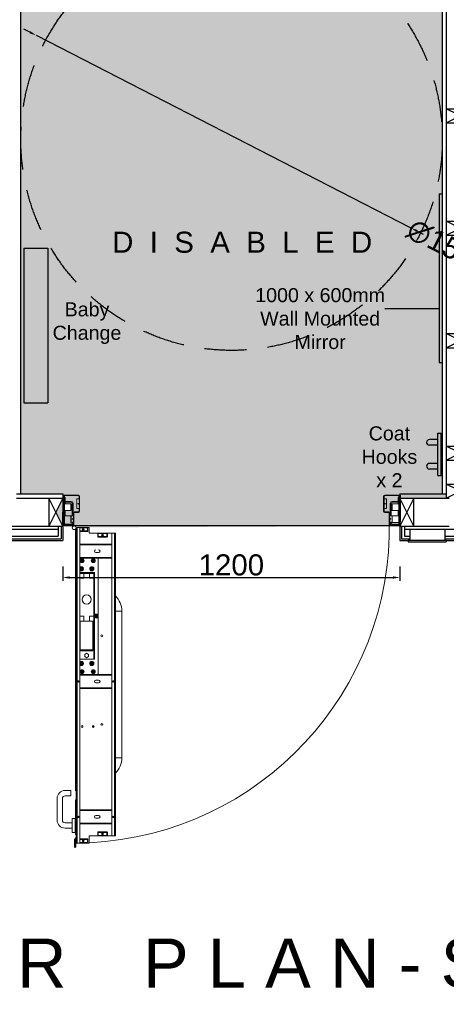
# Model space of a CAD drawing. Extents: x 333785 to 385459, y -97479 to 8502.
# Tile 25 of 89: x 342067 to 343586, y 2400 to 5902. Entities that reach past the tile are written whole.
import ezdxf

# ---------------------------------------------------------------- set-up
doc = ezdxf.new("R2010")
doc.units = 0
doc.header["$LTSCALE"] = 10
doc.linetypes.add('DASHED', pattern=[0.75, 0.5, -0.25])
doc.layers.get('0').update_dxf_attribs({"color": 1, "linetype": 'CONTINUOUS'})
doc.layers.get('DEFPOINTS').update_dxf_attribs({"linetype": 'CONTINUOUS'})
doc.layers.add('A000T600', color=6, linetype='CONTINUOUS')
doc.styles.add('ARIAL', font='arial.ttf', dxfattribs={"height": 75})
doc.styles.add('SWISS', font='swissel.ttf', dxfattribs={"height": 10})
doc.dimstyles.new('AEC-A', dxfattribs={"dimscale": 50, "dimtxt": 28, "dimasz": 2.5, "dimexe": 1.25, "dimexo": 0.625, "dimtad": 1, "dimdec": 1, "dimdsep": 46, "dimtxsty": 'ARIAL', "dimcen": 2.5, "dimadec": 0, "dimazin": 0, "dimtfac": 1, "dimtdec": 0, "dimtmove": 2, "dimatfit": 3, "dimfxl": 1, "dimtolj": 1, "dimtzin": 0, "dimarcsym": 0})

# ---------------------------------------------------------------- blocks, each defined once
blk = doc.blocks.new('*D559')
at = {"layer": 'A000T600', "color": 6, "linetype": 'Continuous', "lineweight": -2, "transparency": 16777216}
for p, q in [((342103.7, 5857.3), (342082, 5868.4)), ((342125.5, 5846.1), (343459.9, 5161)), ((343481.6, 5149.8), (343503.4, 5138.7))]:
    blk.add_line(p, q, dxfattribs=at)
at = {"layer": 'A000T600', "color": 6, "transparency": 16777216}
for points in [[(342105.6, 5860.9), (342101.9, 5853.6), (342125.5, 5846.1)], [(343483.5, 5153.5), (343479.8, 5146.2), (343459.9, 5161)]]:
    blk.add_solid(points, dxfattribs=at)
at = {"layer": 'DEFPOINTS', "color": 0, "transparency": 16777216}
for p in [(342125.5, 5846.1), (343459.9, 5161)]:
    blk.add_point(p, dxfattribs=at)
at = {"layer": 'A000T600', "color": 7, "transparency": 16777216, "insert": (343593.9, 5092.2), "char_height": 75, "attachment_point": 5, "rotation": 332.8233, "style": 'ARIAL'}
blk.add_mtext('\\A1;∅1500', dxfattribs=at)
blk = doc.blocks.new('*D570')
at = {"layer": 'A000T600', "color": 6, "linetype": 'Continuous', "lineweight": -2, "transparency": 16777216}
for p, q in [((342220.7, 3956.4), (342220.7, 3905.4)), ((343420.7, 3956.4), (343420.7, 3905.4)), ((342245.2, 3917.6), (343396.3, 3917.6))]:
    blk.add_line(p, q, dxfattribs=at)
at = {"layer": 'A000T600', "color": 6, "transparency": 16777216}
for points in [[(342245.2, 3921.7), (342245.2, 3913.5), (342220.7, 3917.6)], [(343396.3, 3921.7), (343396.3, 3913.5), (343420.7, 3917.6)]]:
    blk.add_solid(points, dxfattribs=at)
at = {"layer": 'DEFPOINTS', "color": 0, "transparency": 16777216}
for p in [(342220.7, 3962.5), (343420.7, 3962.5), (343420.7, 3917.6)]:
    blk.add_point(p, dxfattribs=at)
at = {"layer": 'A000T600', "color": 7, "transparency": 16777216, "insert": (342820.7, 3962), "char_height": 75, "attachment_point": 5, "style": 'ARIAL'}
blk.add_mtext('\\A1;1200', dxfattribs=at)

msp = doc.modelspace()

# ---------------------------------------------------------------- hatches: boundary and pattern name
at = {"layer": 'A000T600', "transparency": 33554661}
h = msp.add_hatch(color=151, dxfattribs=at)
h.dxf.hatch_style = 1
h.paths.add_polyline_path([(343570.7, 7136), (342295.7, 7136), (342295.7, 7126), (342175.7, 7126), (342175.7, 7136), (342070.7, 7136), (342070.7, 6438.5), (342070.7, 6034.3), (342070.7, 4215), (342220.7, 4215), (342220.7, 4200), (342195.7, 4150), (342222.1, 4103.1, 0.705725), (342229.4, 4104), (342257, 4104), (342257, 4106.8, -1.665419), (342258.7, 4100.7, -0.48406), (342268.1, 4095.8), (342314.9, 4095.8), (343382.9, 4101, 0.004457), (343382.7, 4121), (343382.7, 4114.9), (343384.7, 4114.9), (343384.7, 4147.1, 0.773199), (343377.3, 4149), (343386.2, 4149), (343389.2, 4182.2, -0.414214), (343392.5, 4185.5), (343392.5, 4188.5, 0.756376), (343389.2, 4176.9), (343389.2, 4188.5), (343414.7, 4188.5), (343414.7, 4209), (343414.3, 4209, -0.373296), (343419.2, 4210.7), (343419.2, 4205.2), (343419.9, 4203.9, 1.535925), (343413.9, 4207.6), (343421.7, 4207.6), (343421.7, 4200), (343470.7, 4200), (343585.7, 4200), (343585.7, 4215), (343570.7, 4215)])
h.paths.add_polyline_path([(343364.7, 4207.1), (343364.7, 4207.1, -0.414213), (343366.6, 4209), (343366.6, 4211, 0.414213), (343362.7, 4207.1), (343362.7, 4197.1), (343364.7, 4197.1)], flags=16)
h.paths.add_polyline_path([(342262.6, 4151), (342262.6, 4149), (342276.8, 4149, 0.271779), (342280.2, 4151)], flags=16)
h.paths.add_polyline_path([(342280.7, 4207.1), (342280.7, 4207.1), (342280.7, 4152.9), (342278.7, 4152.9), (342278.7, 4162.9), (342270.7, 4162.9), (342270.7, 4197.1), (342278.7, 4197.1), (342278.7, 4207.1, 0.413799), (342276.8, 4209), (342227.2, 4210.9), (342227.2, 4209), (342276.8, 4209), (342276.8, 4211), (342276.7, 4211, -0.414376)], flags=16)
h.paths.add_polyline_path([(342223.7, 4107), (342224.2, 4107), (342224.2, 4107.4), (342223.7, 4108.1)], flags=16)
h.paths.add_polyline_path([(342256.5, 4106.3, -0.336036), (342260.7, 4107.6), (342257.2, 4110.3, -0.167777)], flags=16)
h.paths.add_polyline_path([(342257.2, 4137.1), (342258.7, 4137.1), (342258.7, 4147.1), (342257.2, 4148)], flags=16)
h.paths.add_polyline_path([(342254.2, 4148), (342257.2, 4148), (342257.2, 4182.2, 0.414346), (342250.8, 4188.5), (342228.7, 4188.5), (342228.7, 4185.5), (342250.9, 4185.5), (342250.9, 4188.5), (342250.8, 4188.5, -0.414346), (342257.2, 4182.2), (342257.2, 4137.1), (342254.2, 4182.2)], flags=16)
h.paths.add_polyline_path([(342257.2, 4114.9), (342257.2, 4108), (342260.7, 4108), (342260.7, 4111)], flags=16)
h.paths.add_polyline_path([(342254.2, 4110.3), (342254.2, 4114.9), (342251.4, 4114.9), (342251.4, 4114.4)], flags=16)
h.paths.add_polyline_path([(342224.2, 4111.9), (342221.7, 4114.4), (342221.7, 4111), (342224.2, 4107.4)], flags=16)
h.paths.add_polyline_path([(342221.7, 4121), (342221.2, 4134.9), (342221.2, 4116), (342221.7, 4115.6)], flags=16)
h.paths.add_polyline_path([(342227.2, 4112.9), (342221.7, 4112.9), (342221.7, 4111), (342227.2, 4111)], flags=16)
h.paths.add_polyline_path([(342224.2, 4205.2), (342227.2, 4205.2), (342227.2, 4207.6), (342224.2, 4207.6)], flags=16)
h.paths.add_polyline_path([(342223.7, 4201), (342221.7, 4201), (342221.7, 4207.1), (342221.7, 4207.1, -0.271902), (342223.7, 4210.5)], flags=16)
h.paths.add_polyline_path([(342251.4, 4179.6), (342251.4, 4155.6), (342228.7, 4155.6), (342228.7, 4136.9), (342250.7, 4136.9), (342250.7, 4113.7), (342249.9, 4112.9), (342249.9, 4136.9), (342228.7, 4136.9), (342228.7, 4155.6), (342227.2, 4155.6), (342221.2, 4155.6), (342221.2, 4177.6), (342223.2, 4179.6), (342224.2, 4179.6)], flags=16)

# ---------------------------------------------------------------- linework, layer by layer
for p, q in [((343555.4, 4431.6), (343567.9, 4431.6)), ((343555.4, 4280.1), (343555.4, 4431.6)), ((343567.9, 4280.1), (343567.9, 4431.6)), ((343555.4, 4408.2), (343525.4, 4408.2)), ((343555.4, 4388.2), (343525.4, 4388.2)), ((343555.4, 4323.5), (343525.4, 4323.5)), ((343555.4, 4303.5), (343525.4, 4303.5)), ((343555.4, 4280.1), (343567.9, 4280.1))]:
    msp.add_line(p, q)
at = {"color": 1, "linetype": 'Continuous', "lineweight": 15}
for p, q in [((342221.7, 4207.1), (342221.7, 4201)), ((342223.7, 4207.1), (342223.7, 4201)), ((342227.2, 4207.6), (342224.2, 4207.6)), ((342224.2, 4207.6), (342224.2, 4205.2)), ((342224.2, 4205.2), (342224.2, 4107.4)), ((342227.2, 4205.2), (342224.2, 4205.2)), ((342276.8, 4211), (342225.6, 4211)), ((342276.8, 4209), (342225.6, 4209)), ((342227.2, 4207.6), (342227.2, 4205.2)), ((342227.2, 4205.2), (342227.2, 4107.4)), ((342278.7, 4152.9), (342278.7, 4207.1)), ((342280.7, 4207.1), (342280.7, 4201)), ((342280.7, 4152.9), (342280.7, 4207.1)), ((343362.7, 4207.1), (343362.7, 4201)), ((343362.7, 4152.9), (343362.7, 4207.1)), ((343364.7, 4152.9), (343364.7, 4207.1)), ((343366.6, 4211), (343417.8, 4211)), ((343366.6, 4209), (343417.8, 4209)), ((343416.2, 4207.6), (343419.2, 4207.6)), ((343416.2, 4207.6), (343416.2, 4205.2)), ((343416.2, 4205.2), (343416.2, 4107.4)), ((343416.2, 4205.2), (343419.2, 4205.2)), ((343419.2, 4207.6), (343419.2, 4205.2)), ((343419.2, 4205.2), (343419.2, 4107.4)), ((343419.7, 4207.1), (343419.7, 4201)), ((343421.7, 4207.1), (343421.7, 4201)), ((342223.2, 4179.6), (342221.2, 4177.6)), ((342221.2, 4177.6), (342221.2, 4157.6)), ((342223.7, 4201), (342221.7, 4201)), ((342224.2, 4179.6), (342223.2, 4179.6)), ((342223.2, 4179.6), (342223.2, 4155.6)), ((342227.2, 4202.3), (342228.7, 4202.3)), ((342250.9, 4188.5), (342227.2, 4188.5)), ((342250.9, 4185.5), (342227.2, 4185.5)), ((342249.9, 4179.6), (342227.2, 4179.6)), ((342228.7, 4202.3), (342228.7, 4188.5)), ((342228.7, 4185.5), (342228.7, 4179.6)), ((342251.4, 4178.1), (342249.9, 4179.6)), ((342249.9, 4179.6), (342249.9, 4155.6)), ((342251.4, 4178.1), (342251.4, 4157.1)), ((342254.2, 4137.1), (342254.2, 4182.2)), ((342257.2, 4137.1), (342257.2, 4182.2)), ((342270.7, 4197.1), (342278.7, 4197.1)), ((342270.7, 4162.9), (342270.7, 4197.1)), ((343372.7, 4197.1), (343364.7, 4197.1)), ((343372.7, 4162.9), (343372.7, 4197.1)), ((343386.2, 4137.1), (343386.2, 4182.2)), ((343389.2, 4137.1), (343389.2, 4182.2)), ((343392, 4178.1), (343393.5, 4179.6)), ((343392, 4178.1), (343392, 4157.1)), ((343392.5, 4188.5), (343416.2, 4188.5)), ((343392.5, 4185.5), (343416.2, 4185.5)), ((343393.5, 4179.6), (343416.2, 4179.6)), ((343393.5, 4179.6), (343393.5, 4155.6)), ((343414.7, 4202.3), (343414.7, 4188.5)), ((343416.2, 4202.3), (343414.7, 4202.3)), ((343414.7, 4185.5), (343414.7, 4179.6)), ((343419.2, 4179.6), (343420.2, 4179.6)), ((343419.7, 4201), (343421.7, 4201)), ((343420.2, 4179.6), (343422.2, 4177.6)), ((343420.2, 4179.6), (343420.2, 4155.6)), ((343422.2, 4177.6), (343422.2, 4157.6)), ((342221.2, 4157.6), (342223.2, 4155.6)), ((342223.2, 4136.9), (342221.2, 4134.9)), ((342221.2, 4134.9), (342221.2, 4116)), ((342223.2, 4155.6), (342224.2, 4155.6)), ((342224.2, 4136.9), (342223.2, 4136.9)), ((342223.2, 4136.9), (342223.2, 4114.3)), ((342227.2, 4155.6), (342249.9, 4155.6)), ((342249.9, 4136.9), (342227.2, 4136.9)), ((342228.7, 4155.6), (342228.7, 4136.9)), ((342249.9, 4155.6), (342251.4, 4157.1)), ((342250.7, 4136.1), (342249.9, 4136.9)), ((342249.9, 4136.9), (342249.9, 4114.3)), ((342250.7, 4114.9), (342250.7, 4137.1)), ((342250.7, 4137.1), (342258.7, 4137.1)), ((342257.2, 4148), (342257.2, 4137.1)), ((342257.2, 4148), (342258.7, 4148)), ((342258.8, 4148.3), (342258.7, 4148.3)), ((342258.7, 4148), (342258.7, 4148.3)), ((342258.7, 4148), (342258.7, 4147.1)), ((342258.7, 4104.9), (342258.7, 4147.1)), ((342260.7, 4104.9), (342260.7, 4147.1)), ((342262.6, 4151), (342276.8, 4151)), ((342262.6, 4149), (342276.8, 4149)), ((342278.7, 4162.9), (342270.7, 4162.9)), ((343364.7, 4162.9), (343372.7, 4162.9)), ((343380.8, 4151), (343366.6, 4151)), ((343380.8, 4149), (343366.6, 4149)), ((343382.7, 4104.9), (343382.7, 4147.1)), ((343384.5, 4148.3), (343384.7, 4148.3)), ((343384.7, 4148), (343384.7, 4148.3)), ((343384.7, 4148), (343384.7, 4147.1)), ((343386.2, 4148), (343384.7, 4148)), ((343384.7, 4104.9), (343384.7, 4147.1)), ((343392.7, 4137.1), (343384.7, 4137.1)), ((343386.2, 4148), (343386.2, 4137.1)), ((343393.5, 4155.6), (343392, 4157.1)), ((343392.7, 4114.9), (343392.7, 4137.1)), ((343392.7, 4136.1), (343393.5, 4136.9)), ((343416.2, 4155.6), (343393.5, 4155.6)), ((343393.5, 4136.9), (343416.2, 4136.9)), ((343393.5, 4136.9), (343393.5, 4114.3)), ((343414.7, 4155.6), (343414.7, 4136.9)), ((343420.2, 4155.6), (343419.2, 4155.6)), ((343419.2, 4136.9), (343420.2, 4136.9)), ((343422.2, 4157.6), (343420.2, 4155.6)), ((343420.2, 4136.9), (343422.2, 4134.9)), ((343420.2, 4136.9), (343420.2, 4114.3)), ((343422.2, 4134.9), (343422.2, 4116)), ((342221.2, 4116), (342221.2, 4114.9)), ((342221.2, 4114.9), (342223.2, 4112.9)), ((342221.7, 4111), (342223.7, 4111)), ((342221.7, 4111), (342221.7, 4104.9)), ((342223.2, 4114.3), (342223.2, 4112.9)), ((342223.2, 4112.9), (342224.2, 4112.9)), ((342223.7, 4111), (342223.7, 4104.9)), ((342227.2, 4107.4), (342224.2, 4107.4)), ((342224.2, 4107.4), (342224.2, 4107)), ((342224.2, 4107), (342250.9, 4107)), ((342224.2, 4104), (342224.2, 4107)), ((342224.2, 4104), (342250.9, 4104)), ((342225.6, 4103), (342256.8, 4103)), ((342225.6, 4101), (342256.8, 4101)), ((342227.2, 4107.4), (342227.2, 4107)), ((342249.9, 4112.9), (342251.4, 4114.4)), ((342249.9, 4114.3), (342249.9, 4112.9)), ((342258.7, 4114.9), (342250.7, 4114.9)), ((342251.4, 4114.9), (342251.4, 4114.4)), ((342254.2, 4110.3), (342254.2, 4114.9)), ((342257, 4103), (342257, 4108.8)), ((342257.2, 4110.3), (342257.2, 4114.9)), ((342257.2, 4114.9), (342257.2, 4108)), ((342257.2, 4108), (342258.7, 4108)), ((342257.2, 4103), (342257.2, 4108)), ((342260.7, 4104.9), (342260.7, 4111)), ((343382.7, 4104.9), (343382.7, 4111)), ((343383.2, 4101.7), (343382.7, 4101.8)), ((343383.2, 4101.7), (343383.2, 4103)), ((343384.7, 4114.9), (343392.7, 4114.9)), ((343386.2, 4108), (343384.7, 4108)), ((343386.2, 4110.3), (343386.2, 4114.9)), ((343386.2, 4114.9), (343386.2, 4108)), ((343386.2, 4103), (343386.2, 4108)), ((343386.2, 4100.4), (343386.2, 4101)), ((343386.4, 4103), (343386.4, 4108.8)), ((343386.4, 4100.4), (343386.4, 4101)), ((343417.8, 4103), (343386.6, 4103)), ((343417.8, 4101), (343386.6, 4101)), ((343389.2, 4110.3), (343389.2, 4114.9)), ((343392, 4114.9), (343392, 4114.4)), ((343393.5, 4112.9), (343392, 4114.4)), ((343419.2, 4107), (343392.5, 4107)), ((343419.2, 4104), (343392.5, 4104)), ((343393.5, 4114.3), (343393.5, 4112.9)), ((343416.2, 4112.9), (343393.5, 4112.9)), ((343416.2, 4107.4), (343419.2, 4107.4)), ((343416.2, 4107.4), (343416.2, 4107)), ((343420.2, 4112.9), (343419.2, 4112.9)), ((343419.2, 4107.4), (343419.2, 4107)), ((343419.2, 4104), (343419.2, 4107)), ((343421.7, 4111), (343419.7, 4111)), ((343419.7, 4111), (343419.7, 4104.9)), ((343422.2, 4114.9), (343420.2, 4112.9)), ((343420.2, 4114.3), (343420.2, 4112.9)), ((343421.7, 4111), (343421.7, 4104.9)), ((343422.2, 4116), (343422.2, 4114.9)), ((342266.4, 3158.3), (342266.4, 4089.2)), ((342268.4, 4095.8), (342268.4, 2973.1)), ((342271.8, 4095.8), (342271.8, 2973.1)), ((342271.8, 4095.8), (342281.4, 4095.8)), ((342271.8, 4095.8), (342314.9, 4095.8)), ((342281.4, 4095.8), (342281.4, 2973.1)), ((342281.4, 4094.3), (342308.4, 4094.3)), ((342281.4, 4083.3), (342308.4, 4083.3)), ((342308.4, 4081.3), (342281.4, 4081.3)), ((342308.4, 4083.3), (342308.4, 4094.3)), ((342308.4, 4094.3), (342310.4, 4094.3)), ((342308.4, 4083.3), (342308.4, 4081.3)), ((342310.4, 4083.3), (342308.4, 4083.3)), ((342310.4, 4094.3), (342310.4, 4083.3)), ((342314.9, 4095.8), (342314.9, 4075.3)), ((342314.9, 4075.3), (342395.4, 4075.3)), ((342345.2, 4063.3), (342345.2, 4074.3)), ((342345.2, 4074.3), (342347.2, 4074.3)), ((342347.2, 4063.3), (342345.2, 4063.3)), ((342347.2, 4074.3), (342347.2, 4063.3)), ((342347.2, 4074.3), (342377.7, 4074.3)), ((342347.2, 4063.3), (342347.2, 4061.3)), ((342347.2, 4063.3), (342377.7, 4063.3)), ((342377.7, 4063.3), (342377.7, 4074.3)), ((342377.7, 4074.3), (342379.7, 4074.3)), ((342379.7, 4063.3), (342377.7, 4063.3)), ((342377.7, 4063.3), (342377.7, 4061.3)), ((342379.7, 4074.3), (342379.7, 4063.3)), ((342395.4, 4075.3), (342395.4, 2998.6)), ((342405, 4075.3), (342395.4, 4075.3)), ((342405, 4075.3), (342405, 2998.6)), ((342408.4, 4075.3), (342405, 4075.3)), ((342408.4, 4075.3), (342408.4, 2998.6)), ((342281.4, 4036.3), (342395.4, 4036.3)), ((342395.4, 4033.8), (342281.4, 4033.8)), ((342377.7, 4061.3), (342347.2, 4061.3)), ((342338.4, 4006.3), (342348.4, 4006.3)), ((342281.4, 3988.8), (342395.4, 3988.8)), ((342395.4, 3986.3), (342281.4, 3986.3)), ((342346.9, 3781.6), (342346.9, 3986.3)), ((342334.1, 3935.3), (342281.4, 3935.3)), ((342295.7, 3932.3), (342281.4, 3932.3)), ((342295.7, 3914.8), (342295.7, 3932.3)), ((342315.7, 3932.3), (342295.7, 3932.3)), ((342315.7, 3914.8), (342315.7, 3932.3)), ((342331.1, 3932.3), (342315.7, 3932.3)), ((342322.9, 3950.9), (342322.9, 3946.2)), ((342324.9, 3950.9), (342324.9, 3946.2)), ((342324.9, 3950.9), (342324.9, 3946.2)), ((342331.1, 3932.3), (342331.1, 3935.3)), ((342331.1, 3914.8), (342331.1, 3932.3)), ((342332.1, 3627.3), (342332.1, 3935.3)), ((342333.1, 3781.6), (342333.1, 3935.3)), ((342334.1, 3784), (342334.1, 3935.3)), ((342295.7, 3914.8), (342281.4, 3914.8)), ((342331.1, 3914.8), (342315.7, 3914.8)), ((342331.1, 3914.8), (342331.1, 3779.8)), ((342408.4, 3797.8), (342413.9, 3797.8)), ((342413.9, 3797.8), (342430.9, 3797.8)), ((342430.9, 3276.1), (342430.9, 3797.8)), ((342281.4, 3779.8), (342295.7, 3779.8)), ((342281.4, 3762.3), (342295.7, 3762.3)), ((342283.2, 3762.3), (342283.2, 3660.3)), ((342295.7, 3762.3), (342295.7, 3779.8)), ((342295.7, 3762.3), (342301, 3762.3)), ((342310.4, 3762.3), (342301, 3762.3)), ((342310.4, 3762.3), (342315.7, 3762.3)), ((342315.7, 3762.3), (342315.7, 3779.8)), ((342315.7, 3779.8), (342331.1, 3779.8)), ((342315.7, 3762.3), (342331.1, 3762.3)), ((342328.2, 3660.3), (342328.2, 3762.3)), ((342331.1, 3762.3), (342331.1, 3779.8)), ((342331.1, 3627.3), (342331.1, 3762.3)), ((342333.1, 3627.3), (342333.1, 3779.1)), ((342334.1, 3627.3), (342334.1, 3776.6)), ((342346.9, 3572.8), (342346.9, 3779.1)), ((342268.4, 3742.8), (342266.8, 3742.8)), ((342266.8, 3362.8), (342266.8, 3742.8)), ((342283.2, 3657.3), (342283.2, 3660.3)), ((342294.4, 3660.3), (342283.2, 3660.3)), ((342305.7, 3657.3), (342283.2, 3657.3)), ((342305.7, 3660.3), (342294.4, 3660.3)), ((342305.7, 3648.3), (342298.8, 3644.3)), ((342298.8, 3644.3), (342298.8, 3636.3)), ((342305.7, 3657.3), (342305.7, 3660.3)), ((342316.9, 3660.3), (342305.7, 3660.3)), ((342328.2, 3657.3), (342305.7, 3657.3)), ((342312.6, 3644.3), (342305.7, 3648.3)), ((342312.6, 3636.3), (342312.6, 3644.3)), ((342328.2, 3660.3), (342316.9, 3660.3)), ((342328.2, 3657.3), (342328.2, 3660.3)), ((342281.4, 3627.3), (342334.1, 3627.3)), ((342298.8, 3636.3), (342305.7, 3632.3)), ((342305.7, 3632.3), (342312.6, 3636.3)), ((342322.9, 3614.4), (342322.9, 3609.7)), ((342324.9, 3614.4), (342324.9, 3609.7)), ((342324.9, 3614.4), (342324.9, 3609.7)), ((342281.4, 3572.8), (342395.4, 3572.8)), ((342395.4, 3570.3), (342281.4, 3570.3)), ((342348.4, 3552.8), (342338.4, 3552.8)), ((342338.4, 3542.8), (342348.4, 3542.8)), ((342281.4, 3525.3), (342395.4, 3525.3)), ((342395.4, 3522.8), (342281.4, 3522.8)), ((342266.8, 3362.8), (342268.4, 3362.8)), ((342328.8, 3390.9), (342328.8, 3384.7)), ((342408.4, 3276.1), (342413.9, 3276.1)), ((342413.9, 3276.1), (342430.9, 3276.1)), ((342249.9, 3160.1), (342228.9, 3160.1)), ((342249.9, 3160.1), (342249.9, 3141.1)), ((342200.4, 3131.6), (342200.4, 3054.6)), ((342219.4, 3054.6), (342219.4, 3131.6)), ((342228.9, 3141.1), (342249.9, 3141.1)), ((342266.4, 3126.6), (342268.4, 3126.6)), ((342266.4, 3116.6), (342266.4, 3126.6)), ((342268.4, 3116.6), (342266.4, 3116.6)), ((342266.4, 3029.6), (342266.4, 3116.6)), ((342281.4, 3091.1), (342395.4, 3091.1)), ((342395.4, 3088.6), (342281.4, 3088.6)), ((342254.4, 3011.6), (342254.4, 3059.6)), ((342265.4, 3060.6), (342255.4, 3060.6)), ((342266.4, 3061.6), (342265.4, 3061.6)), ((342265.4, 3010.6), (342265.4, 3061.6)), ((342348.4, 3071.1), (342338.4, 3071.1)), ((342338.4, 3061.1), (342348.4, 3061.1)), ((342254.4, 3045.1), (342228.9, 3045.1)), ((342228.9, 3026.1), (342254.4, 3026.1)), ((342266.4, 3029.6), (342268.4, 3029.6)), ((342266.4, 3019.6), (342266.4, 3029.6)), ((342268.4, 3019.6), (342266.4, 3019.6)), ((342281.4, 3043.6), (342395.4, 3043.6)), ((342395.4, 3041.1), (342281.4, 3041.1)), ((342347.2, 3010.6), (342347.2, 3012.6)), ((342347.2, 3012.6), (342377.7, 3012.6)), ((342377.7, 3010.6), (342377.7, 3012.6)), ((342255.4, 3010.6), (342265.4, 3010.6)), ((342263.9, 2984.8), (342262.4, 2984.8)), ((342262.4, 2984.8), (342262.4, 2959.8)), ((342263.4, 2987.2), (342267.8, 2991.6)), ((342264.5, 2986.1), (342263.4, 2987.2)), ((342263.9, 2984.8), (342263.9, 2959.8)), ((342265.4, 2978.2), (342263.9, 2978.2)), ((342268.4, 2987.1), (342264.4, 2983.1)), ((342264.4, 2983.1), (342264.4, 2982.3)), ((342268.4, 2982.3), (342264.4, 2982.3)), ((342264.5, 2986.1), (342268.4, 2990.1)), ((342265.4, 3010.6), (342268.4, 3010.6)), ((342265.4, 2978.2), (342265.4, 2970.6)), ((342266.4, 3003), (342266.4, 3010.6)), ((342266.4, 3003), (342268.4, 3003)), ((342268.4, 2981.6), (342267.3, 2981.6)), ((342267.3, 2980.1), (342267.3, 2981.6)), ((342268.4, 2980.1), (342267.3, 2980.1)), ((342268.4, 2991.1), (342267.8, 2991.6)), ((342281.4, 2987.6), (342308.4, 2987.6)), ((342308.4, 2985.6), (342281.4, 2985.6)), ((342295.1, 2981.6), (342291.2, 2981.6)), ((342294.9, 2980.1), (342291.4, 2980.1)), ((342294.7, 2982.3), (342291.6, 2982.3)), ((342308.4, 2985.6), (342308.4, 2987.6)), ((342308.4, 2985.6), (342310.4, 2985.6)), ((342308.4, 2974.6), (342308.4, 2985.6)), ((342310.4, 2985.6), (342310.4, 2974.6)), ((342395.4, 2998.6), (342314.9, 2998.6)), ((342314.9, 2998.6), (342314.9, 2973.1)), ((342345.2, 3010.6), (342347.2, 3010.6)), ((342345.2, 2999.6), (342345.2, 3010.6)), ((342347.2, 2999.6), (342345.2, 2999.6)), ((342377.7, 3010.6), (342347.2, 3010.6)), ((342347.2, 3010.6), (342347.2, 2999.6)), ((342377.7, 2999.6), (342347.2, 2999.6)), ((342377.7, 3010.6), (342379.7, 3010.6)), ((342377.7, 2999.6), (342377.7, 3010.6)), ((342379.7, 2999.6), (342377.7, 2999.6)), ((342379.7, 3010.6), (342379.7, 2999.6)), ((342395.4, 2998.6), (342405, 2998.6)), ((342405, 2998.6), (342408.4, 2998.6)), ((342263.9, 2959.8), (342262.4, 2959.8)), ((342263.9, 2960.6), (342265.4, 2960.6)), ((342265.4, 2970.6), (342266.9, 2970.6)), ((342265.4, 2959.8), (342265.4, 2970.6)), ((342265.4, 2959.8), (342266.9, 2959.8)), ((342266.9, 2959.8), (342266.9, 2970.6)), ((342268.4, 2973.1), (342271.8, 2973.1)), ((342271.8, 2973.1), (342281.4, 2973.1)), ((342308.4, 2974.6), (342281.4, 2974.6)), ((342314.9, 2973.1), (342281.4, 2973.1)), ((342310.4, 2974.6), (342308.4, 2974.6))]:
    msp.add_line(p, q, dxfattribs=at)
for centre, radius in [((342275.9, 4180), 1.25), ((343367.5, 4180), 1.25), ((342255.9, 4126), 1.25), ((343387.5, 4126), 1.25), ((342293.2, 4087.8), 3.5), ((342293.2, 4087.8), 2), ((342362.4, 4067.8), 3.5), ((342362.4, 4067.8), 2), ((342289.4, 3977.8), 7), ((342289.4, 3977.8), 4.75), ((342289.4, 3977.8), 2.5), ((342329.4, 3977.8), 7), ((342329.4, 3977.8), 4.75), ((342329.4, 3977.8), 2.5), ((342287.4, 3948.6), 5.25), ((342287.4, 3948.6), 4.75), ((342287.4, 3948.6), 2.55), ((342323.9, 3948.6), 7.4), ((342323.9, 3948.6), 5.25), ((342323.9, 3948.6), 4.75), ((342323.9, 3948.6), 2.55), ((342305.7, 3839.3), 16.5), ((342340, 3780.3), 7), ((342340, 3780.3), 4.75), ((342340, 3780.3), 2.5), ((342359.9, 3710.3), 3.2), ((342287.4, 3612), 5.25), ((342287.4, 3612), 4.75), ((342287.4, 3612), 2.55), ((342323.9, 3612), 7.4), ((342323.9, 3612), 5.25), ((342323.9, 3612), 4.75), ((342323.9, 3612), 2.55), ((342289.4, 3582.8), 7), ((342289.4, 3582.8), 4.75), ((342289.4, 3582.8), 2.5), ((342329.4, 3582.8), 7), ((342329.4, 3582.8), 4.75), ((342329.4, 3582.8), 2.5), ((342276.4, 3547.8), 2.5), ((342400.4, 3547.8), 2.5), ((342359.9, 3395.3), 3.2), ((342289.4, 3387.8), 3.2), ((342329.4, 3387.8), 3.2), ((342276.4, 3066.1), 2.5), ((342400.4, 3066.1), 2.5), ((342293.2, 2981.1), 3.5), ((342293.2, 2981.1), 2), ((342362.4, 3006.1), 3.5), ((342362.4, 3006.1), 2)]:
    msp.add_circle(centre, radius, dxfattribs=at)
for centre in [(343525.4, 4398.2), (343525.4, 4313.5)]:
    msp.add_arc(centre, 10, 90, 270)
for centre, radius, start, end in [((342225.6, 4207.1), 3.9, 90, 180), ((342225.6, 4207.1), 1.9, 90, 180), ((342276.8, 4207.1), 3.9, 0, 90), ((342276.8, 4207.1), 1.9, 0, 90), ((343366.6, 4207.1), 3.9, 90, 180), ((343366.6, 4207.1), 1.9, 90, 180), ((343417.8, 4207.1), 3.9, 0, 90), ((343417.8, 4207.1), 1.9, 0, 90), ((342250.9, 4182.2), 6.3, 0, 90), ((342250.9, 4182.2), 3.3, 0, 90), ((343392.5, 4182.2), 6.3, 90, 180), ((343392.5, 4182.2), 3.3, 90, 180), ((342262.6, 4147.1), 3.9, 90, 180), ((342262.6, 4147.1), 1.9, 90, 180), ((342276.8, 4152.9), 1.9, 270, 0), ((342276.8, 4152.9), 3.9, 270, 0), ((343366.6, 4152.9), 3.9, 180, 270), ((343366.6, 4152.9), 1.9, 180, 270), ((343380.8, 4147.1), 3.9, 0, 90), ((343380.8, 4147.1), 1.9, 0, 90), ((342225.6, 4104.9), 3.9, 180, 270), ((342225.6, 4104.9), 1.9, 180, 270), ((342250.9, 4110.3), 6.3, 270, 0), ((342250.9, 4110.3), 3.3, 270, 0), ((342261.3, 4094.5), 7.25, 124.4382, 180), ((342261.5, 4094.5), 6.75, 180, 96.8067), ((342261.5, 4094.5), 6.75, 96.8066, 180), ((342256.8, 4104.9), 1.9, 270, 0), ((342256.8, 4104.9), 3.9, 270, 0), ((342261.5, 4094.5), 1121.5, 272.7317, 1.3514), ((343386.6, 4104.9), 3.9, 180, 270), ((343386.6, 4104.9), 1.9, 180, 270), ((343392.5, 4110.3), 6.3, 180, 270), ((343392.5, 4110.3), 3.3, 180, 270), ((343417.8, 4104.9), 1.9, 270, 0), ((343417.8, 4104.9), 3.9, 270, 0), ((342308.4, 4083.3), 2, 270, 0), ((342347.2, 4063.3), 2, 180, 270), ((342377.7, 4063.3), 2, 270, 0), ((342338.4, 4011.3), 5, 90, 270), ((342348.4, 4011.3), 5, 270, 90), ((342287.4, 3948.6), 7.4, 215.4594, 144.5406), ((342353.9, 3797.8), 77, 0, 44.9444), ((342287.4, 3612), 7.4, 215.4594, 144.5406), ((342338.4, 3547.8), 5, 90, 270), ((342348.4, 3547.8), 5, 270, 90), ((342353.9, 3276.1), 77, 315.0556, 0), ((342228.9, 3131.6), 28.5, 90, 180), ((342228.9, 3131.6), 9.5, 90, 180), ((342228.9, 3054.6), 28.5, 180, 270), ((342228.9, 3054.6), 9.5, 180, 270), ((342255.4, 3059.6), 1, 90, 180), ((342338.4, 3066.1), 5, 90, 270), ((342348.4, 3066.1), 5, 270, 90), ((342347.2, 3010.6), 2, 90, 180), ((342377.7, 3010.6), 2, 0, 90), ((342255.4, 3011.6), 1, 180, 270), ((342265.8, 2984.8), 3.4, 135, 180), ((342265.8, 2984.8), 1.9, 135, 180), ((342267.3, 2978.2), 3.4, 90, 180), ((342267.3, 2978.2), 1.9, 90, 180), ((342266.5, 2993), 1.9, 315, 0), ((342308.4, 2985.6), 2, 0, 90), ((342264.7, 2959.8), 2.25, 180, 0), ((342264.7, 2959.8), 0.75, 180, 0)]:
    msp.add_arc(centre, radius, start, end, dxfattribs=at)
for points, knots in [([(342284.4, 3980.7), (342284.4, 3980.7), (342284.4, 3980.7), (342284.5, 3980.7), (342284.7, 3980.9), (342285.3, 3981.2), (342286.2, 3981.7), (342287.2, 3982.3), (342288, 3982.8), (342288.6, 3983.1), (342289, 3983.3), (342289.2, 3983.5), (342289.4, 3983.5), (342289.4, 3983.6), (342289.4, 3983.6), (342289.4, 3983.6)], [0, 0, 0, 0, 0.027094, 0.054103, 0.098164, 0.173411, 0.390594, 0.570498, 0.694002, 0.829235, 0.880318, 0.931719, 0.963764, 0.991152, 1, 1, 1, 1]), ([(342284.4, 3974.9), (342284.4, 3974.9), (342284.4, 3974.9), (342284.4, 3975), (342284.4, 3975.1), (342284.4, 3975.5), (342284.4, 3976.4), (342284.4, 3977.9), (342284.4, 3979.3), (342284.4, 3980.2), (342284.4, 3980.5), (342284.4, 3980.6), (342284.4, 3980.7), (342284.4, 3980.7), (342284.4, 3980.7)], [0, 0, 0, 0, 0.008964, 0.035066, 0.070141, 0.12374, 0.223942, 0.500165, 0.807872, 0.868265, 0.929148, 0.961337, 0.993822, 1, 1, 1, 1]), ([(342289.4, 3972.1), (342289.4, 3972.1), (342289.4, 3972.1), (342289.3, 3972.1), (342289.1, 3972.2), (342288.5, 3972.6), (342287.6, 3973.1), (342286.6, 3973.7), (342285.8, 3974.1), (342285.2, 3974.5), (342284.8, 3974.7), (342284.6, 3974.8), (342284.5, 3974.9), (342284.4, 3974.9), (342284.4, 3974.9), (342284.4, 3974.9)], [0, 0, 0, 0, 0.027093, 0.054104, 0.098165, 0.173409, 0.390595, 0.570498, 0.694003, 0.829236, 0.880319, 0.93172, 0.963765, 0.991152, 1, 1, 1, 1]), ([(342289.4, 3983.6), (342289.4, 3983.5), (342289.4, 3983.5), (342289.5, 3983.5), (342289.7, 3983.4), (342290.3, 3983), (342291.2, 3982.5), (342292.2, 3981.9), (342293, 3981.5), (342293.6, 3981.1), (342294, 3980.9), (342294.2, 3980.8), (342294.3, 3980.7), (342294.4, 3980.7), (342294.4, 3980.7), (342294.4, 3980.7)], [0, 0, 0, 0, 0.027094, 0.054103, 0.098167, 0.173409, 0.390597, 0.570498, 0.694003, 0.829237, 0.880318, 0.931719, 0.963766, 0.991152, 1, 1, 1, 1]), ([(342294.4, 3974.9), (342294.4, 3974.9), (342294.4, 3974.9), (342294.3, 3974.9), (342294.1, 3974.7), (342293.5, 3974.4), (342292.6, 3973.9), (342291.6, 3973.3), (342290.8, 3972.8), (342290.2, 3972.5), (342289.8, 3972.3), (342289.6, 3972.1), (342289.4, 3972.1), (342289.4, 3972.1), (342289.4, 3972.1), (342289.4, 3972.1)], [0, 0, 0, 0, 0.027094, 0.054103, 0.098166, 0.17341, 0.390596, 0.570497, 0.694002, 0.829237, 0.880319, 0.93172, 0.963766, 0.991152, 1, 1, 1, 1]), ([(342294.4, 3980.7), (342294.4, 3980.7), (342294.4, 3980.7), (342294.4, 3980.6), (342294.4, 3980.5), (342294.4, 3980.1), (342294.4, 3979.2), (342294.4, 3977.7), (342294.4, 3976.3), (342294.4, 3975.4), (342294.4, 3975.1), (342294.4, 3975), (342294.4, 3974.9), (342294.4, 3974.9), (342294.4, 3974.9)], [0, 0, 0, 0, 0.0089635, 0.0350656, 0.0701406, 0.1237398, 0.2239416, 0.5001642, 0.80787, 0.8682677, 0.9291469, 0.9613384, 0.9938225, 1, 1, 1, 1]), ([(342324.4, 3980.7), (342324.4, 3980.7), (342324.4, 3980.7), (342324.5, 3980.7), (342324.7, 3980.9), (342325.3, 3981.2), (342326.2, 3981.7), (342327.2, 3982.3), (342328, 3982.8), (342328.6, 3983.1), (342329, 3983.3), (342329.2, 3983.5), (342329.4, 3983.5), (342329.4, 3983.6), (342329.4, 3983.6), (342329.4, 3983.6)], [0, 0, 0, 0, 0.027094, 0.054103, 0.098164, 0.17341, 0.390594, 0.570498, 0.694002, 0.829235, 0.880318, 0.931719, 0.963764, 0.991152, 1, 1, 1, 1]), ([(342324.4, 3974.9), (342324.4, 3974.9), (342324.4, 3974.9), (342324.4, 3975), (342324.4, 3975.1), (342324.4, 3975.5), (342324.4, 3976.4), (342324.4, 3977.9), (342324.4, 3979.3), (342324.4, 3980.2), (342324.4, 3980.5), (342324.4, 3980.6), (342324.4, 3980.7), (342324.4, 3980.7), (342324.4, 3980.7)], [0, 0, 0, 0, 0.008964, 0.035066, 0.070141, 0.12374, 0.223942, 0.500165, 0.807872, 0.868265, 0.929148, 0.961337, 0.993822, 1, 1, 1, 1]), ([(342329.4, 3972.1), (342329.4, 3972.1), (342329.4, 3972.1), (342329.3, 3972.1), (342329.1, 3972.2), (342328.5, 3972.6), (342327.6, 3973.1), (342326.6, 3973.7), (342325.8, 3974.1), (342325.2, 3974.5), (342324.8, 3974.7), (342324.6, 3974.8), (342324.5, 3974.9), (342324.4, 3974.9), (342324.4, 3974.9), (342324.4, 3974.9)], [0, 0, 0, 0, 0.027093, 0.054104, 0.098165, 0.173409, 0.390595, 0.570498, 0.694003, 0.829236, 0.880319, 0.93172, 0.963765, 0.991152, 1, 1, 1, 1]), ([(342329.4, 3983.6), (342329.4, 3983.5), (342329.4, 3983.5), (342329.5, 3983.5), (342329.7, 3983.4), (342330.3, 3983), (342331.2, 3982.5), (342332.2, 3981.9), (342333, 3981.5), (342333.6, 3981.1), (342334, 3980.9), (342334.2, 3980.8), (342334.3, 3980.7), (342334.4, 3980.7), (342334.4, 3980.7), (342334.4, 3980.7)], [0, 0, 0, 0, 0.027094, 0.054103, 0.098167, 0.173409, 0.390597, 0.570499, 0.694002, 0.829237, 0.880319, 0.931719, 0.963766, 0.991152, 1, 1, 1, 1]), ([(342334.4, 3974.9), (342334.4, 3974.9), (342334.4, 3974.9), (342334.3, 3974.9), (342334.1, 3974.7), (342333.5, 3974.4), (342332.6, 3973.9), (342331.6, 3973.3), (342330.8, 3972.8), (342330.2, 3972.5), (342329.8, 3972.3), (342329.6, 3972.1), (342329.4, 3972.1), (342329.4, 3972.1), (342329.4, 3972.1), (342329.4, 3972.1)], [0, 0, 0, 0, 0.027094, 0.0541031, 0.0981659, 0.1734099, 0.3905956, 0.5704968, 0.6940014, 0.8292366, 0.8803194, 0.9317202, 0.9637656, 0.9911522, 1, 1, 1, 1]), ([(342334.4, 3980.7), (342334.4, 3980.7), (342334.4, 3980.7), (342334.4, 3980.6), (342334.4, 3980.5), (342334.4, 3980.1), (342334.4, 3979.2), (342334.4, 3977.7), (342334.4, 3976.3), (342334.4, 3975.4), (342334.4, 3975.1), (342334.4, 3975), (342334.4, 3974.9), (342334.4, 3974.9), (342334.4, 3974.9)], [0, 0, 0, 0, 0.0089635, 0.0350656, 0.0701406, 0.1237398, 0.2239416, 0.5001642, 0.80787, 0.8682677, 0.9291469, 0.9613384, 0.9938225, 1, 1, 1, 1]), ([(342334.3, 3780.7), (342334.3, 3780.7), (342334.3, 3780.7), (342334.3, 3780.8), (342334.5, 3781), (342334.9, 3781.5), (342335.4, 3782.4), (342336.1, 3783.3), (342336.6, 3784.1), (342337, 3784.7), (342337.2, 3785.1), (342337.4, 3785.3), (342337.4, 3785.4), (342337.5, 3785.4), (342337.5, 3785.5), (342337.5, 3785.5)], [0, 0, 0, 0, 0.027094, 0.0541032, 0.0981637, 0.1734114, 0.3905938, 0.5704978, 0.6940014, 0.8292355, 0.8803178, 0.9317201, 0.9637658, 0.9911522, 1, 1, 1, 1]), ([(342337.5, 3785.5), (342337.5, 3785.5), (342337.5, 3785.5), (342337.6, 3785.4), (342337.8, 3785.4), (342338.5, 3785.4), (342339.5, 3785.3), (342340.7, 3785.3), (342341.6, 3785.2), (342342.3, 3785.2), (342342.8, 3785.1), (342343, 3785.1), (342343.1, 3785.1), (342343.2, 3785.1), (342343.2, 3785.1), (342343.2, 3785.1)], [0, 0, 0, 0, 0.027094, 0.054103, 0.098165, 0.173409, 0.390595, 0.570497, 0.694003, 0.829237, 0.880319, 0.93172, 0.963765, 0.991152, 1, 1, 1, 1]), ([(342343.2, 3785.1), (342343.2, 3785.1), (342343.2, 3785.1), (342343.2, 3785.1), (342343.3, 3784.9), (342343.4, 3784.6), (342343.8, 3783.8), (342344.5, 3782.5), (342345.1, 3781.2), (342345.5, 3780.4), (342345.7, 3780.1), (342345.7, 3780), (342345.8, 3779.9), (342345.8, 3779.9), (342345.8, 3779.9)], [0, 0, 0, 0, 0.008964, 0.035065, 0.070139, 0.12374, 0.22394, 0.500164, 0.807871, 0.868269, 0.929147, 0.961339, 0.993822, 1, 1, 1, 1]), ([(342336.8, 3775.5), (342336.8, 3775.5), (342336.8, 3775.5), (342336.8, 3775.6), (342336.7, 3775.7), (342336.6, 3776), (342336.2, 3776.8), (342335.5, 3778.1), (342334.9, 3779.4), (342334.5, 3780.2), (342334.4, 3780.5), (342334.3, 3780.6), (342334.3, 3780.7), (342334.3, 3780.7), (342334.3, 3780.7)], [0, 0, 0, 0, 0.0089635, 0.0350654, 0.0701414, 0.1237388, 0.2239396, 0.500163, 0.8078702, 0.8682676, 0.9291458, 0.9613376, 0.9938225, 1, 1, 1, 1]), ([(342342.6, 3775.2), (342342.6, 3775.2), (342342.6, 3775.2), (342342.4, 3775.2), (342342.2, 3775.2), (342341.5, 3775.2), (342340.5, 3775.3), (342339.4, 3775.4), (342338.4, 3775.4), (342337.7, 3775.5), (342337.3, 3775.5), (342337, 3775.5), (342336.9, 3775.5), (342336.8, 3775.5), (342336.8, 3775.5), (342336.8, 3775.5)], [0, 0, 0, 0, 0.027094, 0.054103, 0.098165, 0.173409, 0.390595, 0.570497, 0.694002, 0.829237, 0.880319, 0.93172, 0.963765, 0.991152, 1, 1, 1, 1]), ([(342345.8, 3779.9), (342345.8, 3779.9), (342345.7, 3779.9), (342345.7, 3779.8), (342345.6, 3779.6), (342345.2, 3779.1), (342344.6, 3778.2), (342344, 3777.3), (342343.5, 3776.5), (342343.1, 3775.9), (342342.8, 3775.5), (342342.7, 3775.3), (342342.6, 3775.2), (342342.6, 3775.2), (342342.6, 3775.2), (342342.6, 3775.2)], [0, 0, 0, 0, 0.027094, 0.054103, 0.098163, 0.173408, 0.390594, 0.570498, 0.694001, 0.829236, 0.880318, 0.93172, 0.963766, 0.991152, 1, 1, 1, 1]), ([(342283.8, 3584.1), (342283.8, 3584.1), (342283.8, 3584.1), (342283.9, 3584.2), (342284.1, 3584.4), (342284.5, 3584.9), (342285.2, 3585.6), (342286, 3586.5), (342286.6, 3587.1), (342287.1, 3587.6), (342287.4, 3588), (342287.6, 3588.2), (342287.7, 3588.3), (342287.7, 3588.3), (342287.7, 3588.3), (342287.7, 3588.3)], [0, 0, 0, 0, 0.027094, 0.054103, 0.098165, 0.17341, 0.390595, 0.570497, 0.694002, 0.829236, 0.880319, 0.93172, 0.963765, 0.991152, 1, 1, 1, 1]), ([(342285.5, 3578.6), (342285.5, 3578.6), (342285.5, 3578.6), (342285.5, 3578.6), (342285.4, 3578.8), (342285.3, 3579.1), (342285.1, 3580), (342284.6, 3581.4), (342284.2, 3582.8), (342283.9, 3583.6), (342283.9, 3583.9), (342283.8, 3584.1), (342283.8, 3584.1), (342283.8, 3584.1), (342283.8, 3584.1)], [0, 0, 0, 0, 0.008964, 0.035066, 0.07014, 0.123739, 0.223941, 0.500165, 0.80787, 0.868267, 0.929147, 0.961338, 0.993822, 1, 1, 1, 1]), ([(342291.1, 3577.3), (342291.1, 3577.3), (342291.1, 3577.3), (342291, 3577.3), (342290.7, 3577.4), (342290.1, 3577.5), (342289, 3577.8), (342287.9, 3578), (342287, 3578.2), (342286.4, 3578.4), (342285.9, 3578.5), (342285.7, 3578.6), (342285.5, 3578.6), (342285.5, 3578.6), (342285.5, 3578.6), (342285.5, 3578.6)], [0, 0, 0, 0, 0.027094, 0.054103, 0.098165, 0.17341, 0.390595, 0.570498, 0.694002, 0.829236, 0.880319, 0.931719, 0.963765, 0.991152, 1, 1, 1, 1]), ([(342287.7, 3588.3), (342287.7, 3588.3), (342287.7, 3588.3), (342287.9, 3588.3), (342288.1, 3588.2), (342288.7, 3588.1), (342289.8, 3587.8), (342290.9, 3587.6), (342291.8, 3587.4), (342292.4, 3587.2), (342292.9, 3587.1), (342293.1, 3587), (342293.3, 3587), (342293.3, 3587), (342293.3, 3587), (342293.3, 3587)], [0, 0, 0, 0, 0.027094, 0.054103, 0.098165, 0.17341, 0.390595, 0.570498, 0.694002, 0.829236, 0.880319, 0.93172, 0.963765, 0.991152, 1, 1, 1, 1]), ([(342295, 3581.5), (342295, 3581.5), (342295, 3581.5), (342294.9, 3581.4), (342294.8, 3581.2), (342294.3, 3580.7), (342293.6, 3580), (342292.8, 3579.2), (342292.2, 3578.5), (342291.7, 3578), (342291.4, 3577.6), (342291.2, 3577.4), (342291.1, 3577.3), (342291.1, 3577.3), (342291.1, 3577.3), (342291.1, 3577.3)], [0, 0, 0, 0, 0.027094, 0.054103, 0.098165, 0.17341, 0.390595, 0.570497, 0.694003, 0.829236, 0.880318, 0.93172, 0.963766, 0.991152, 1, 1, 1, 1]), ([(342293.3, 3587), (342293.3, 3587), (342293.3, 3587), (342293.3, 3587), (342293.4, 3586.8), (342293.5, 3586.5), (342293.8, 3585.6), (342294.2, 3584.2), (342294.6, 3582.8), (342294.9, 3582), (342294.9, 3581.7), (342295, 3581.6), (342295, 3581.5), (342295, 3581.5), (342295, 3581.5)], [0, 0, 0, 0, 0.008964, 0.035066, 0.07014, 0.123739, 0.223941, 0.500165, 0.80787, 0.868267, 0.929147, 0.961338, 0.993822, 1, 1, 1, 1]), ([(342323.8, 3584.1), (342323.8, 3584.1), (342323.8, 3584.1), (342323.9, 3584.2), (342324.1, 3584.4), (342324.5, 3584.9), (342325.2, 3585.6), (342326, 3586.5), (342326.6, 3587.1), (342327.1, 3587.6), (342327.4, 3588), (342327.6, 3588.2), (342327.7, 3588.3), (342327.7, 3588.3), (342327.7, 3588.3), (342327.7, 3588.3)], [0, 0, 0, 0, 0.027094, 0.054103, 0.098165, 0.17341, 0.390595, 0.570498, 0.694002, 0.829236, 0.880319, 0.93172, 0.963765, 0.991152, 1, 1, 1, 1]), ([(342325.5, 3578.6), (342325.5, 3578.6), (342325.5, 3578.6), (342325.5, 3578.6), (342325.4, 3578.8), (342325.3, 3579.1), (342325.1, 3580), (342324.6, 3581.4), (342324.2, 3582.8), (342323.9, 3583.6), (342323.9, 3583.9), (342323.8, 3584.1), (342323.8, 3584.1), (342323.8, 3584.1), (342323.8, 3584.1)], [0, 0, 0, 0, 0.008964, 0.035066, 0.07014, 0.123739, 0.223941, 0.500165, 0.80787, 0.868267, 0.929147, 0.961338, 0.993822, 1, 1, 1, 1]), ([(342331.1, 3577.3), (342331.1, 3577.3), (342331.1, 3577.3), (342331, 3577.3), (342330.7, 3577.4), (342330.1, 3577.5), (342329, 3577.8), (342327.9, 3578), (342327, 3578.2), (342326.4, 3578.4), (342325.9, 3578.5), (342325.7, 3578.6), (342325.5, 3578.6), (342325.5, 3578.6), (342325.5, 3578.6), (342325.5, 3578.6)], [0, 0, 0, 0, 0.027094, 0.054103, 0.098165, 0.17341, 0.390595, 0.570497, 0.694002, 0.829236, 0.880319, 0.931719, 0.963765, 0.991152, 1, 1, 1, 1]), ([(342327.7, 3588.3), (342327.7, 3588.3), (342327.7, 3588.3), (342327.9, 3588.3), (342328.1, 3588.2), (342328.7, 3588.1), (342329.8, 3587.8), (342330.9, 3587.6), (342331.8, 3587.4), (342332.4, 3587.2), (342332.9, 3587.1), (342333.1, 3587), (342333.3, 3587), (342333.3, 3587), (342333.3, 3587), (342333.3, 3587)], [0, 0, 0, 0, 0.027094, 0.054103, 0.098165, 0.17341, 0.390595, 0.570497, 0.694003, 0.829236, 0.880319, 0.931719, 0.963765, 0.991152, 1, 1, 1, 1]), ([(342335, 3581.5), (342335, 3581.5), (342335, 3581.5), (342334.9, 3581.4), (342334.8, 3581.2), (342334.3, 3580.7), (342333.6, 3580), (342332.8, 3579.2), (342332.2, 3578.5), (342331.7, 3578), (342331.4, 3577.6), (342331.2, 3577.4), (342331.1, 3577.3), (342331.1, 3577.3), (342331.1, 3577.3), (342331.1, 3577.3)], [0, 0, 0, 0, 0.027094, 0.054103, 0.098165, 0.17341, 0.390595, 0.570497, 0.694003, 0.829236, 0.880318, 0.93172, 0.963765, 0.991152, 1, 1, 1, 1]), ([(342333.3, 3587), (342333.3, 3587), (342333.3, 3587), (342333.3, 3587), (342333.4, 3586.8), (342333.5, 3586.5), (342333.8, 3585.6), (342334.2, 3584.2), (342334.6, 3582.8), (342334.9, 3582), (342334.9, 3581.7), (342335, 3581.6), (342335, 3581.5), (342335, 3581.5), (342335, 3581.5)], [0, 0, 0, 0, 0.008964, 0.035066, 0.07014, 0.123739, 0.223941, 0.500165, 0.80787, 0.868267, 0.929147, 0.961338, 0.993822, 1, 1, 1, 1])]:
    msp.add_open_spline(points, degree=3, knots=knots, dxfattribs=at)
at = {"layer": 'A000T600', "color": 7}
for p, q in [((343570.7, 7136), (343570.7, 4215)), ((342070.7, 6034.3), (342070.7, 4215)), ((343585.7, 5585), (343685.7, 5585)), ((343585.7, 5585), (343585.7, 5535)), ((343585.7, 5535), (343685.7, 5535)), ((343585.7, 5185), (343685.7, 5185)), ((343585.7, 5185), (343585.7, 5135)), ((343585.7, 5135), (343685.7, 5135)), ((342082.5, 5089.1), (342082.5, 4539.1)), ((342082.5, 5089.1), (342167.5, 5089.1)), ((342167.5, 5089.1), (342167.5, 4539.1)), ((343585.7, 4785), (343685.7, 4785)), ((343585.7, 4785), (343585.7, 4735)), ((343585.7, 4735), (343685.7, 4735)), ((342082.5, 4539.1), (342167.5, 4539.1)), ((343585.7, 4385), (343685.7, 4385)), ((343585.7, 4385), (343585.7, 4335)), ((343585.7, 4335), (343685.7, 4335)), ((343585.7, 4250), (343685.7, 4250)), ((343585.7, 4250), (343585.7, 4200)), ((342055.7, 4215), (342220.7, 4215)), ((342220.7, 4215), (342220.7, 4200)), ((343420.7, 4215), (343585.7, 4215)), ((343420.7, 4215), (343420.7, 4200)), ((342170.7, 4200), (342170.7, 4100)), ((342170.7, 4200), (342220.7, 4200)), ((342220.7, 4200), (342220.7, 4150)), ((343420.7, 4200), (343420.7, 4111)), ((343420.7, 4200), (343470.7, 4200)), ((343470.7, 4100), (343470.7, 4200)), ((343585.7, 4200), (343595.7, 4200)), ((342220.7, 4100), (342220.7, 4150)), ((342170.7, 4100), (342220.7, 4100)), ((342204.7, 4100), (342204.7, 4065)), ((342220.7, 4100), (342220.7, 4049)), ((342221.7, 4121), (342221.7, 4111)), ((342221.7, 4121), (342221.7, 4111)), ((342221.7, 4121), (342221.7, 4111)), ((343420.7, 4100), (343420.7, 4049)), ((343420.7, 4100), (343470.7, 4100)), ((343436.7, 4100), (343436.7, 4065)), ((341775.4, 4090), (342204.7, 4090)), ((341775.4, 4065), (342204.7, 4065)), ((343436.7, 4090), (343455.4, 4090)), ((343436.7, 4065), (343455.4, 4065)), ((343455.4, 4090), (343455.4, 4049)), ((343455.4, 4090), (343580.4, 4090)), ((343580.4, 4090), (345231.7, 4090)), ((343580.4, 4090), (343580.4, 4049)), ((343580.4, 4065), (345256.7, 4065)), ((341615.7, 4049), (342220.7, 4049)), ((343420.7, 4049), (343450.4, 4049)), ((343450.4, 4049), (343450.4, 4044)), ((343585.4, 4049), (343450.4, 4049)), ((343450.4, 4044), (343585.4, 4044)), ((343585.4, 4049), (345272.7, 4049)), ((343585.4, 4049), (343585.4, 4044))]:
    msp.add_line(p, q, dxfattribs=at)
at = {"layer": 'A000T600', "color": 1}
for p, q in [((343585.7, 5935), (343585.7, 5585)), ((343585.7, 5535), (343585.7, 5185)), ((343560.7, 5282.8), (343560.7, 4682.8)), ((343560.7, 5282.8), (343570.7, 5282.8)), ((343585.7, 5135), (343585.7, 4785)), ((343585.7, 4735), (343585.7, 4385)), ((343560.7, 4682.8), (343570.7, 4682.8)), ((343585.7, 4335), (343585.7, 4250)), ((343421.7, 4211), (343421.7, 4121)), ((342055.7, 4200), (342170.7, 4200)), ((342221.7, 4111), (342221.7, 4200)), ((343470.7, 4200), (343585.7, 4200)), ((341820.7, 4100), (342170.7, 4100)), ((342214.7, 4100), (342214.7, 4055)), ((343383.2, 4101), (342260.4, 4101)), ((343426.7, 4100), (343426.7, 4055)), ((343470.7, 4100), (343595.7, 4100)), ((341775.4, 4055), (342214.7, 4055)), ((343426.7, 4055), (343455.4, 4055)), ((343580.4, 4055), (345266.7, 4055))]:
    msp.add_line(p, q, dxfattribs=at)
at = {"layer": 'A000T600', "color": 6}
for p, q in [((343585.7, 5535), (343685.7, 5585)), ((343685.7, 5535), (343585.7, 5585)), ((343585.7, 5135), (343685.7, 5185)), ((343685.7, 5135), (343585.7, 5185)), ((343560.5, 4873.8), (343367, 4873.8)), ((343585.7, 4735), (343685.7, 4785)), ((343685.7, 4735), (343585.7, 4785)), ((343585.7, 4335), (343685.7, 4385)), ((343685.7, 4335), (343585.7, 4385)), ((343585.7, 4200), (343685.7, 4250)), ((343685.7, 4200), (343585.7, 4250)), ((342220.7, 4100), (342170.7, 4200)), ((342220.7, 4200), (342170.7, 4100)), ((343470.7, 4100), (343420.7, 4200)), ((343470.7, 4200), (343420.7, 4100))]:
    msp.add_line(p, q, dxfattribs=at)
at = {"layer": 'A000T600', "color": 8, "linetype": 'DASHED', "ltscale": 30}
msp.add_circle((342821.5, 5475.4), 750, dxfattribs=at)

# ---------------------------------------------------------------- texts
at = {"color": 7, "ltscale": 2.25, "insert": (342297.6, 2528.3), "char_height": 175, "attachment_point": 5, "style": 'SWISS'}
msp.add_mtext('\\A1;P R O P O S E D   F L O O R    P L A N - Scale 1 : 20 @ A1 ', dxfattribs=at)
at = {"layer": 'A000T600', "color": 7, "attachment_point": 1, "style": 'ARIAL'}
for s, insert, char_height in [('D  I  S  A  B  L  E  D', (342396.4, 5147.7), 75), ('\\pxqc;1000 x 600mm \\PWall Mounted \\PMirror', (341616.4, 4947), 50), ('\\pxqc;Baby \\PChange', (340786.7, 4896.5), 50), ('\\pxqc;Coat \\PHooks\\Px 2', (341862.9, 4455.3), 50)]:
    msp.add_mtext_dynamic_manual_height_columns(s, width=3040.567, gutter_width=375, heights=[0], dxfattribs=dict(at, insert=insert, char_height=char_height))

# ---------------------------------------------------------------- dimensions: what is measured, and where the dimension line sits
at = {"layer": 'A000T600', "color": 3}
dim = msp.add_diameter_dim_2p(p1=(342125.5, 5846.1), p2=(343459.9, 5161), dimstyle='AEC-A', override={"dimscale": 9.779315, "dimtxt": 200, "dimdec": 0, "dimclrd": 6, "dimclre": 6, "dimclrt": 7, "dimfxl": 1.25}, dxfattribs=at)
dim.commit()
dim.dimension.update_dxf_attribs({"geometry": '*D559', "text_midpoint": (343593.9, 5092.2), "dimtype": 163})
dim = msp.add_linear_dim(base=(343420.7, 3917.6), p1=(342220.7, 3962.5), p2=(343420.7, 3962.5), dimstyle='AEC-A', override={"dimscale": 9.779315, "dimtxt": 200, "dimdec": 0, "dimclrd": 6, "dimclre": 6, "dimclrt": 7, "dimfxl": 1.25}, dxfattribs=at)
dim.commit()
dim.dimension.update_dxf_attribs({"geometry": '*D570', "text_midpoint": (342820.7, 3962)})

doc.saveas('drawing.dxf')
